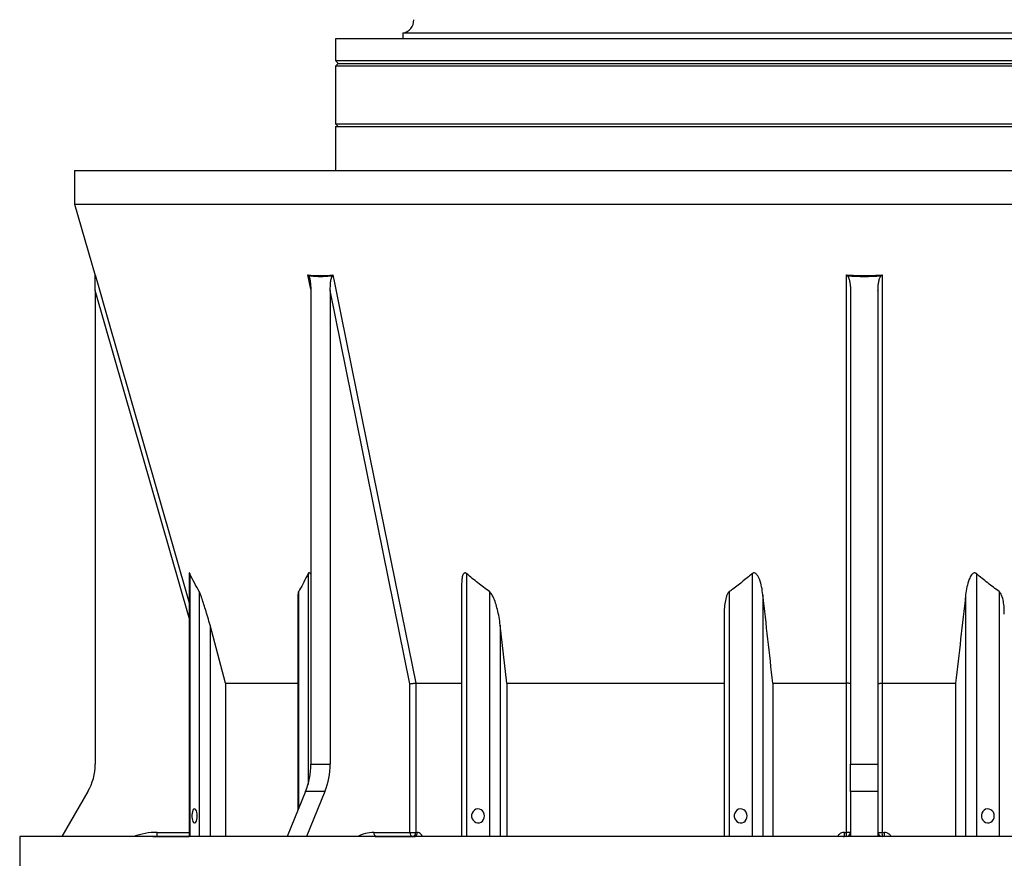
# Model space of a CAD drawing. Header units: millimetres. Extents: x 1358 to 2588, y 328 to 3881.
# Tile 2 of 8: x 1358 to 2075, y 909 to 1520. Entities that reach past the tile are written whole.
import ezdxf

# ---------------------------------------------------------------- set-up
doc = ezdxf.new("R2010")
doc.units = ezdxf.units.MM

msp = doc.modelspace()

# ---------------------------------------------------------------- linework, layer by layer
at = {"color": 7, "linetype": 'Continuous', "lineweight": 25}
for p, q in [((1587.68, 1506.23), (1587.68, 1490.23)), ((2357.68, 1506.23), (1587.68, 1506.23)), ((1636.68, 1510.26), (1636.68, 1506.23)), ((2308.68, 1510.26), (1636.68, 1510.26)), ((1587.68, 1490.23), (1589.68, 1488.23)), ((1587.68, 1490.23), (2357.68, 1490.23)), ((1589.68, 1488.23), (1587.68, 1486.23)), ((1587.68, 1486.23), (1587.68, 1444.23)), ((2250.91, 1486.23), (1587.68, 1486.23)), ((1589.68, 1488.23), (2251, 1488.23)), ((1587.68, 1444.23), (1589.68, 1442.23)), ((1587.68, 1444.23), (2250.91, 1444.23)), ((1587.68, 1442.23), (1587.68, 1410.23)), ((1587.68, 1442.23), (2357.68, 1442.23)), ((1397.68, 1410.23), (1397.68, 1385.6)), ((1397.68, 1410.23), (2547.68, 1410.23)), ((1397.68, 1385.6), (1412.56, 1333.69)), ((1397.68, 1385.6), (2547.68, 1385.6)), ((1412.68, 1322.93), (1412.68, 977.91)), ((1569.63, 1322.93), (1569.63, 977.91)), ((1583.77, 1322.93), (1583.77, 977.91)), ((1641.88, 1036.43), (1583.77, 1322.93)), ((1962.68, 1322.93), (1962.68, 977.91)), ((1982.68, 1322.93), (1982.68, 977.91)), ((1481.09, 1116.88), (1481.09, 925.12)), ((1679.44, 1108.42), (1679.44, 925.12)), ((1560.3, 1100.46), (1560.3, 944.35)), ((1870.68, 1087.24), (1870.68, 925.12)), ((1507.65, 1036.85), (1496.27, 1079.08)), ((1712.32, 1036.85), (1707.61, 1079.08)), ((1507.65, 1036.85), (1560.3, 1036.85)), ((1507.65, 1036.85), (1507.65, 925.12)), ((1641.88, 928.23), (1641.88, 1036.43)), ((1646.06, 1036.85), (1679.44, 1036.85)), ((1646.06, 1036.85), (1646.06, 1036.85)), ((1646.06, 1036.85), (1646.06, 928.23)), ((1712.32, 1036.85), (1870.68, 1036.85)), ((1712.32, 1036.85), (1712.32, 925.12)), ((1906.13, 1036.85), (1959.76, 1036.85)), ((1906.13, 1036.85), (1906.13, 925.12)), ((1959.76, 1036.85), (1959.76, 1036.85)), ((1959.76, 928.23), (1959.76, 1036.85)), ((1985.6, 1036.85), (2039.23, 1036.85)), ((1985.6, 1036.85), (1985.6, 1036.85)), ((1985.6, 1036.85), (1985.6, 928.23)), ((2039.23, 1036.85), (2039.23, 925.12)), ((1569.63, 977.91), (1583.77, 977.91)), ((1962.68, 977.91), (1982.68, 977.91)), ((1962.68, 957.91), (1962.68, 977.91)), ((1982.68, 977.91), (1982.68, 957.91)), ((1407.32, 957.91), (1388.39, 925.12)), ((1565.84, 957.91), (1552.45, 925.12)), ((1579.98, 957.91), (1565.84, 957.91)), ((1579.98, 957.91), (1566.59, 925.12)), ((1982.68, 957.91), (1962.68, 957.91)), ((1962.68, 957.91), (1962.68, 925.12)), ((1982.68, 957.91), (1982.68, 925.12)), ((1357.68, 925.12), (1357.68, 865.12)), ((1972.68, 925.12), (1357.68, 925.12)), ((1454.53, 925.12), (1457.68, 925.23)), ((1457.68, 925.23), (1457.68, 928.23)), ((1457.68, 925.23), (1481.09, 925.23)), ((1615.59, 928.23), (1641.88, 928.23)), ((1618.77, 925.23), (1617.71, 925.23)), ((1618.77, 925.23), (1645.09, 925.23)), ((1641.88, 928.23), (1646.06, 928.23)), ((1646.06, 928.23), (1647.15, 928.23)), ((1959.68, 925.23), (1958.18, 925.23)), ((1958.27, 928.23), (1959.76, 928.23)), ((1962.68, 928.23), (1959.76, 928.23)), ((2587.68, 925.12), (1972.68, 925.12)), ((1982.68, 928.23), (1985.6, 928.23)), ((1985.6, 928.23), (1987.09, 928.23)), ((1987.18, 925.23), (1985.68, 925.23))]:
    msp.add_line(p, q, dxfattribs=at)
at = {"color": 1, "linetype": 'Continuous', "lineweight": 25}
for p, q in [((1412.56, 1333.69), (1412.56, 1334.21)), ((1569.6, 1323.74), (1567.47, 1334.21)), ((1481.09, 1084.43), (1412.68, 1322.93)), ((1481.55, 1116.64), (1481.55, 925.12)), ((1567.65, 1116.64), (1567.65, 963.21)), ((1683.14, 1116.64), (1683.14, 925.12)), ((1891.01, 1116.64), (1891.01, 925.12)), ((2054.34, 1116.64), (2054.34, 925.12)), ((1488.43, 1103.54), (1488.43, 925.12)), ((1560.76, 1103.54), (1560.76, 945.47)), ((1699.77, 1103.54), (1699.77, 925.12)), ((1874.38, 1103.54), (1874.38, 925.12)), ((1898.85, 1101.16), (1898.85, 925.12)), ((2046.5, 1101.16), (2046.5, 925.12)), ((2070.97, 1103.54), (2070.97, 925.12)), ((1496.27, 1079.08), (1496.27, 925.12)), ((1707.61, 1079.08), (1707.61, 925.12)), ((1457.68, 928.23), (1481.09, 928.23)), ((1457.68, 925.12), (1457.68, 925.23)), ((1617.71, 925.23), (1615.49, 925.12)), ((1616.55, 925.12), (1618.77, 925.23)), ((1645.09, 925.23), (1645.58, 925.12)), ((1958.18, 925.23), (1958.18, 925.12)), ((1959.68, 925.12), (1959.68, 925.23)), ((1985.68, 925.23), (1985.68, 925.12)), ((1987.18, 925.12), (1987.18, 925.23))]:
    msp.add_line(p, q, dxfattribs=at)
at = {"color": 1, "linetype": 'Continuous', "lineweight": 25, "flags": 128}
for points in [[(1412.56, 1334.21), (1414.22, 1328.45), (1420.83, 1305.38), (1447.3, 1213.1), (1481.09, 1095.31)], [(1619.34, 925.12), (1619.19, 925.17), (1618.77, 925.23)]]:
    msp.add_lwpolyline(points, dxfattribs=at)
at = {"color": 7, "linetype": 'Continuous', "lineweight": 25, "flags": 128}
for points in [[(1585.76, 1334.21), (1586.93, 1328.45), (1591.61, 1305.38), (1610.32, 1213.1), (1646.06, 1036.85)], [(1959.76, 1036.85), (1959.76, 1042.62), (1959.76, 1065.69), (1959.75, 1157.97), (1959.75, 1334.21)], [(1985.61, 1334.21), (1985.61, 1328.45), (1985.61, 1305.38), (1985.61, 1213.1), (1985.6, 1036.85)], [(1486.94, 940.23), (1486.87, 941.61), (1486.66, 942.88), (1486.32, 943.96), (1485.89, 944.76), (1485.39, 945.23), (1484.86, 945.32), (1484.34, 945.04), (1483.86, 944.4), (1483.48, 943.45), (1483.2, 942.26), (1483.06, 940.93), (1483.06, 939.54), (1483.2, 938.2), (1483.48, 937.01), (1483.86, 936.07), (1484.34, 935.43), (1484.86, 935.14), (1485.39, 935.24), (1485.89, 935.7), (1486.32, 936.5), (1486.66, 937.58), (1486.87, 938.86), (1486.94, 940.23)], [(1696.17, 940.23), (1695.99, 941.61), (1695.48, 942.88), (1694.67, 943.96), (1693.62, 944.76), (1692.41, 945.23), (1691.13, 945.32), (1689.88, 945.04), (1688.74, 944.4), (1687.8, 943.45), (1687.13, 942.26), (1686.79, 940.93), (1686.79, 939.54), (1687.13, 938.2), (1687.8, 937.01), (1688.74, 936.07), (1689.88, 935.43), (1691.13, 935.14), (1692.41, 935.24), (1693.62, 935.7), (1694.67, 936.5), (1695.48, 937.58), (1695.99, 938.86), (1696.17, 940.23)], [(1887.41, 940.23), (1887.24, 941.61), (1886.72, 942.88), (1885.91, 943.96), (1884.87, 944.76), (1883.66, 945.23), (1882.38, 945.32), (1881.12, 945.04), (1879.98, 944.4), (1879.04, 943.45), (1878.38, 942.26), (1878.03, 940.93), (1878.03, 939.54), (1878.38, 938.2), (1879.04, 937.01), (1879.98, 936.07), (1881.12, 935.43), (1882.38, 935.14), (1883.66, 935.24), (1884.87, 935.7), (1885.91, 936.5), (1886.72, 937.58), (1887.24, 938.86), (1887.41, 940.23)], [(2067.37, 940.23), (2067.2, 941.61), (2066.68, 942.88), (2065.87, 943.96), (2064.83, 944.76), (2063.62, 945.23), (2062.34, 945.32), (2061.08, 945.04), (2059.94, 944.4), (2059, 943.45), (2058.34, 942.26), (2057.99, 940.93), (2057.99, 939.54), (2058.34, 938.2), (2059, 937.01), (2059.94, 936.07), (2061.08, 935.43), (2062.34, 935.14), (2063.62, 935.24), (2064.83, 935.7), (2065.87, 936.5), (2066.68, 937.58), (2067.2, 938.86), (2067.37, 940.23)], [(1957.37, 925.12), (1957.59, 925.17), (1958.18, 925.23)], [(1987.98, 925.12), (1987.76, 925.17), (1987.18, 925.23)]]:
    msp.add_lwpolyline(points, dxfattribs=at)
at = {"color": 7, "linetype": 'Continuous', "lineweight": 25}
for centre, radius, start, end in [((1634.68, 1520.05), 10, 281.53696, 0), ((1409.68, 1332.86), 3, 0.24744, 16.03829), ((1372.68, 977.91), 40, 330, 0), ((1516.39, 977.64), 53.24, 338.25082, 0.29204), ((1530.53, 977.64), 53.24, 338.25082, 0.29204), ((1618.24, 927.86), 2.68, 171.94989, 258.57874), ((1644.53, 927.86), 2.68, 171.94989, 258.57874), ((1643.42, 927.84), 2.67, 282.44992, 8.52492), ((1644.51, 927.83), 2.67, 282.57345, 8.57858), ((1933.48, 927.48), 24.8, 354.79393, 1.73106), ((1959.68, 928.23), 3, 270, 360), ((1932.12, 927.48), 27.65, 355.33101, 1.55326), ((1985.68, 928.23), 3, 180, 270), ((2013.24, 927.48), 27.65, 178.44674, 184.66899), ((2011.88, 927.48), 24.8, 178.26894, 185.20607)]:
    msp.add_arc(centre, radius, start, end, dxfattribs=at)
at = {"color": 1, "linetype": 'Continuous', "lineweight": 25}
for centre, radius, start, end in [((1457.68, 880.23), 48, 90, 110.73879), ((1615.78, 902.72), 25.51, 90.42558, 118.59184)]:
    msp.add_arc(centre, radius, start, end, dxfattribs=at)
at = {"color": 7, "linetype": 'Continuous', "lineweight": 25}
for points, knots in [([(1412.68, 1333.32), (1412.66, 1333.62), (1412.64, 1333.92), (1412.56, 1334.21), (1412.56, 1334.21)], [0, 0, 0, 0, 0.990986, 1, 1, 1, 1]), ([(1568.14, 1333.32), (1567.93, 1333.62), (1567.72, 1333.92), (1567.47, 1334.21), (1567.47, 1334.21)], [0, 0, 0, 0, 0.990978, 1, 1, 1, 1]), ([(1585.26, 1333.32), (1585.44, 1333.62), (1585.62, 1333.92), (1585.76, 1334.21), (1585.76, 1334.21)], [0, 0, 0, 0, 0.990978, 1, 1, 1, 1]), ([(1960.57, 1333.32), (1960.3, 1333.62), (1960.02, 1333.92), (1959.75, 1334.21), (1959.75, 1334.21)], [0, 0, 0, 0, 0.990986, 1, 1, 1, 1]), ([(1984.79, 1333.32), (1985.06, 1333.62), (1985.33, 1333.92), (1985.61, 1334.21), (1985.61, 1334.21)], [0, 0, 0, 0, 0.990986, 1, 1, 1, 1]), ([(1412.68, 1322.93), (1412.68, 1323.82), (1412.68, 1324.72), (1412.68, 1326.5), (1412.68, 1327.39), (1412.68, 1328.72), (1412.68, 1329.16), (1412.68, 1330.04), (1412.68, 1330.48), (1412.68, 1331.33), (1412.68, 1331.76), (1412.68, 1332.38), (1412.68, 1332.58), (1412.68, 1332.96), (1412.68, 1333.15), (1412.68, 1333.32)], [0, 0, 0, 0, 0.25, 0.25, 0.5, 0.5, 0.625, 0.625, 0.75, 0.75, 0.875, 0.875, 0.9375, 0.9375, 1, 1, 1, 1]), ([(1585.26, 1333.32), (1584.76, 1333.27), (1581.91, 1332.98), (1576.7, 1332.77), (1571.48, 1332.98), (1568.63, 1333.27), (1568.14, 1333.32)], [0, 0, 0, 0, 0.0872173, 0.5, 0.9127827, 1, 1, 1, 1]), ([(1568.14, 1333.32), (1568.33, 1332.89), (1568.84, 1331.76), (1569.2, 1329.63), (1569.56, 1326.61), (1569.6, 1324.35), (1569.63, 1322.93)], [0, 0, 0, 0, 0.1425159, 0.3703651, 0.6032542, 1, 1, 1, 1]), ([(1583.77, 1322.93), (1583.84, 1324.93), (1583.93, 1327.91), (1584.46, 1331.47), (1585.04, 1332.82), (1585.26, 1333.32)], [0, 0, 0, 0, 0.561062, 0.836113, 1, 1, 1, 1]), ([(1960.57, 1333.32), (1960.72, 1333.15), (1960.85, 1332.96), (1961.07, 1332.57), (1961.17, 1332.37), (1961.45, 1331.75), (1961.59, 1331.33), (1961.97, 1330.04), (1962.15, 1329.17), (1962.43, 1327.4), (1962.52, 1326.51), (1962.65, 1324.72), (1962.68, 1323.82), (1962.68, 1322.93)], [0, 0, 0, 0, 0.0625, 0.0625, 0.125, 0.125, 0.25, 0.25, 0.5, 0.5, 0.75, 0.75, 1, 1, 1, 1]), ([(1982.68, 1322.93), (1982.68, 1323.82), (1982.71, 1324.72), (1982.83, 1326.5), (1982.93, 1327.39), (1983.14, 1328.72), (1983.22, 1329.16), (1983.4, 1330.04), (1983.51, 1330.48), (1983.77, 1331.33), (1983.91, 1331.76), (1984.19, 1332.38), (1984.29, 1332.58), (1984.51, 1332.96), (1984.64, 1333.15), (1984.79, 1333.32)], [0, 0, 0, 0, 0.25, 0.25, 0.5, 0.5, 0.625, 0.625, 0.75, 0.75, 0.875, 0.875, 0.9375, 0.9375, 1, 1, 1, 1]), ([(1481.55, 1116.64), (1481.47, 1116.78), (1481.33, 1117.06), (1481.17, 1117.22), (1481.09, 1117.15), (1481.1, 1116.96), (1481.1, 1116.88)], [0, 0, 0, 0, 0.283707, 0.570503, 0.815743, 1, 1, 1, 1]), ([(1488.43, 1103.54), (1487.26, 1105.63), (1484.92, 1109.82), (1482.67, 1114.36), (1481.55, 1116.64)], [0, 0, 0, 0, 0.499596, 1, 1, 1, 1]), ([(1567.65, 1116.64), (1566.64, 1114.59), (1564.61, 1110.5), (1562.29, 1106.22), (1560.99, 1103.94), (1560.76, 1103.54)], [0, 0, 0, 0, 0.450395, 0.901337, 1, 1, 1, 1]), ([(1569.63, 1116.17), (1569.6, 1116.21), (1569.45, 1116.46), (1569.09, 1116.81), (1568.64, 1117.15), (1568.24, 1117.21), (1567.9, 1117.06), (1567.74, 1116.79), (1567.65, 1116.64)], [0, 0, 0, 0, 0.038686, 0.252461, 0.46809, 0.624164, 0.780172, 1, 1, 1, 1]), ([(1683.14, 1116.64), (1682.96, 1116.77), (1682.6, 1117.05), (1682.01, 1117.23), (1681.45, 1117.12), (1680.88, 1116.68), (1680.32, 1115.72), (1679.9, 1114.29), (1679.5, 1111.82), (1679.5, 1109.82), (1679.5, 1108.42)], [0, 0, 0, 0, 0.0581948, 0.1170236, 0.1673298, 0.2286799, 0.3337404, 0.4864447, 0.6398714, 1, 1, 1, 1]), ([(1699.77, 1103.54), (1696.94, 1105.63), (1691.28, 1109.82), (1685.85, 1114.36), (1683.14, 1116.64)], [0, 0, 0, 0, 0.499597, 1, 1, 1, 1]), ([(1891.01, 1116.64), (1888.57, 1114.59), (1883.68, 1110.5), (1878.07, 1106.22), (1874.95, 1103.94), (1874.38, 1103.54)], [0, 0, 0, 0, 0.450395, 0.901336, 1, 1, 1, 1]), ([(1898.85, 1101.16), (1898.6, 1103.1), (1898.09, 1106.96), (1896.83, 1111.43), (1895.43, 1114.52), (1894.5, 1115.97), (1893.53, 1116.82), (1892.87, 1117.15), (1892.22, 1117.21), (1891.58, 1117.06), (1891.22, 1116.79), (1891.01, 1116.64)], [0, 0, 0, 0, 0.3027912, 0.6045513, 0.7098228, 0.822621, 0.8620664, 0.901854, 0.9306514, 0.9594374, 1, 1, 1, 1]), ([(2054.34, 1116.64), (2054.16, 1116.77), (2053.79, 1117.05), (2053.11, 1117.23), (2052.41, 1117.12), (2051.61, 1116.68), (2050.69, 1115.72), (2049.8, 1114.29), (2048.52, 1111.35), (2047.26, 1106.96), (2046.76, 1103.1), (2046.5, 1101.16)], [0, 0, 0, 0, 0.036004, 0.072399, 0.103521, 0.141477, 0.206475, 0.300949, 0.395869, 0.69742, 1, 1, 1, 1]), ([(2070.97, 1103.54), (2068.14, 1105.63), (2062.48, 1109.82), (2057.06, 1114.36), (2054.34, 1116.64)], [0, 0, 0, 0, 0.499596, 1, 1, 1, 1]), ([(1496.27, 1079.08), (1495.74, 1081.01), (1494.69, 1084.87), (1493.08, 1090.28), (1491.53, 1095.28), (1490.23, 1099.14), (1489.22, 1101.84), (1488.69, 1103.08), (1488.47, 1103.47), (1488.43, 1103.54)], [0, 0, 0, 0, 0.227782, 0.455525, 0.639691, 0.823322, 0.923914, 0.987442, 1, 1, 1, 1]), ([(1560.76, 1103.54), (1560.63, 1103.15), (1560.32, 1102.27), (1560.31, 1101.11), (1560.3, 1100.46)], [0, 0, 0, 0, 0.4388345, 1, 1, 1, 1]), ([(1707.61, 1079.08), (1707.36, 1081.01), (1706.86, 1084.87), (1705.67, 1090.28), (1704.28, 1095.28), (1702.8, 1099.14), (1701.34, 1101.84), (1700.36, 1103.08), (1699.85, 1103.47), (1699.77, 1103.54)], [0, 0, 0, 0, 0.227782, 0.455525, 0.63969, 0.823321, 0.923914, 0.987442, 1, 1, 1, 1]), ([(1874.38, 1103.54), (1874.01, 1103.15), (1873.13, 1102.26), (1872.37, 1100.42), (1871.51, 1097.45), (1870.86, 1093.38), (1870.61, 1089.63), (1870.68, 1087.58), (1870.69, 1087.24)], [0, 0, 0, 0, 0.095184, 0.220237, 0.345877, 0.642548, 0.940551, 1, 1, 1, 1]), ([(2074.62, 1087.19), (2074.63, 1088.35), (2074.64, 1091.05), (2074.25, 1095.28), (2073.46, 1099.14), (2072.4, 1101.84), (2071.56, 1103.08), (2071.06, 1103.47), (2070.97, 1103.54)], [0, 0, 0, 0, 0.19982, 0.470477, 0.740347, 0.888182, 0.981544, 1, 1, 1, 1]), ([(1641.88, 1036.43), (1641.88, 1036.43), (1642.03, 1036.46), (1642.45, 1036.54), (1643.25, 1036.65), (1644.27, 1036.76), (1645.26, 1036.84), (1645.8, 1036.85), (1646.06, 1036.85)], [0, 0, 0, 0, 0.0045009, 0.1325414, 0.3514222, 0.5682726, 0.7841201, 1, 1, 1, 1]), ([(1962.68, 1036.43), (1962.68, 1036.43), (1962.68, 1036.46), (1962.62, 1036.54), (1962.3, 1036.65), (1961.64, 1036.76), (1960.76, 1036.84), (1960.09, 1036.85), (1959.76, 1036.85)], [0, 0, 0, 0, 0.004501, 0.132544, 0.351427, 0.568276, 0.78412, 1, 1, 1, 1]), ([(1982.68, 1036.43), (1982.68, 1036.43), (1982.68, 1036.46), (1982.74, 1036.54), (1983.05, 1036.65), (1983.72, 1036.76), (1984.6, 1036.84), (1985.26, 1036.85), (1985.6, 1036.85)], [0, 0, 0, 0, 0.004501, 0.132544, 0.351427, 0.568276, 0.78412, 1, 1, 1, 1])]:
    msp.add_open_spline(points, degree=3, knots=knots, dxfattribs=at)
for points in [[(1567.47, 1334.21), (1570.52, 1333.95), (1576.62, 1333.43), (1582.71, 1333.95), (1585.76, 1334.21)], [(1959.75, 1334.21), (1964.06, 1333.95), (1972.68, 1333.43), (1981.3, 1333.95), (1985.61, 1334.21)], [(1984.79, 1333.32), (1976.73, 1332.71), (1968.63, 1332.71), (1960.57, 1333.32)], [(1906.13, 1036.85), (1903.7, 1058.29), (1901.28, 1079.73), (1898.85, 1101.16)], [(2046.5, 1101.16), (2044.08, 1079.73), (2041.65, 1058.29), (2039.23, 1036.85)]]:
    msp.add_open_spline(points, degree=3, dxfattribs=at)
at = {"color": 1, "linetype": 'Continuous', "lineweight": 25}
for points, knots in [([(1650.94, 925.12), (1650.91, 925.22), (1650.7, 925.94), (1649.9, 926.98), (1648.62, 928.04), (1647.64, 928.17), (1647.15, 928.23)], [0, 0, 0, 0, 0.049098, 0.366622, 0.683522, 1, 1, 1, 1]), ([(1958.27, 928.23), (1957.83, 928.2), (1956.72, 928.13), (1955.06, 927.4), (1953.73, 926.32), (1953.29, 925.42), (1953.14, 925.12)], [0, 0, 0, 0, 0.209417, 0.527119, 0.845165, 1, 1, 1, 1]), ([(1992.26, 925.12), (1992.23, 925.22), (1991.95, 925.94), (1990.85, 926.98), (1989.11, 928.04), (1987.76, 928.17), (1987.09, 928.23)], [0, 0, 0, 0, 0.049096, 0.366623, 0.68352, 1, 1, 1, 1])]:
    msp.add_open_spline(points, degree=3, knots=knots, dxfattribs=at)

doc.saveas('drawing.dxf')
